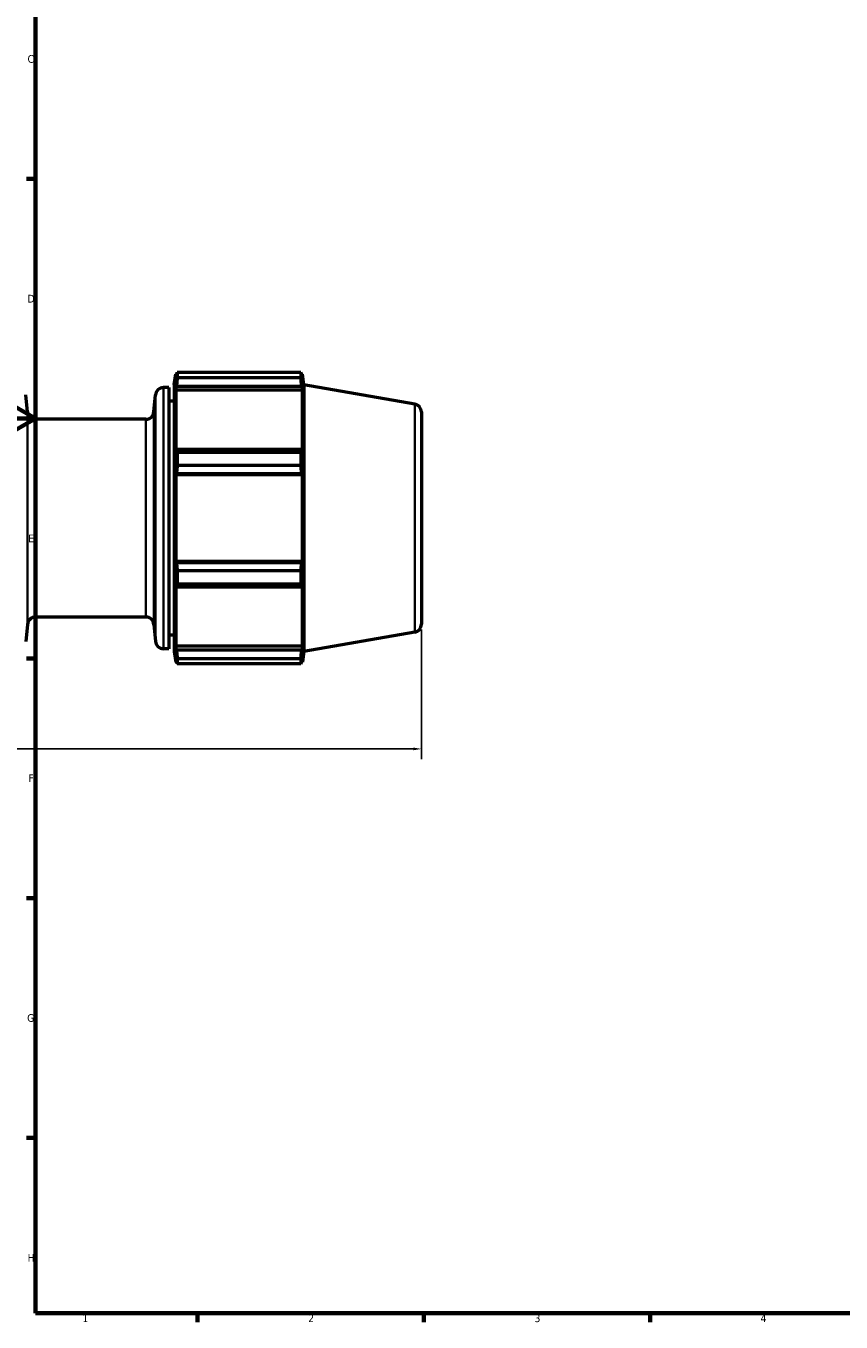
# Model space of a CAD drawing. Header units: millimetres. Extents: x -201 to 907, y -252 to 823.
# Tile 2 of 8: x 17 to 269, y 17 to 419. Entities that reach past the tile are written whole.
import ezdxf

# ---------------------------------------------------------------- set-up
doc = ezdxf.new("R2010")
doc.units = ezdxf.units.MM
for name, color, linetype, lineweight in [('Border (ANSI)', 7, 'Continuous', 70), ('Dimension (ANSI)', 7, 'Continuous', 25), ('Visible (ANSI)', 7, 'Continuous', 50), ('Visible Narrow (ANSI)', 7, 'Continuous', 35)]:
    doc.layers.add(name, color=color, linetype=linetype, lineweight=lineweight)
doc.styles.add('Note Text (ANSI)', font='tahoma.ttf')
doc.dimstyles.new('Default - mm (ANSI)', dxfattribs={"dimtxt": 2.4, "dimasz": 2.5, "dimexe": 3.175, "dimexo": 1.6002, "dimgap": 0.8, "dimtad": 0, "dimtoh": 1, "dimdec": 0, "dimrnd": 1e-08, "dimzin": 4, "dimdsep": 46, "dimtxsty": 'Note Text (ANSI)', "dimcen": 0.09, "dimdle": 10, "dimclrd": 256, "dimclre": 256, "dimclrt": 5, "dimadec": 1, "dimazin": 1, "dimtfac": 1.27, "dimtofl": 0, "dimtmove": 0, "dimatfit": 3, "dimfxl": 1, "dimtolj": 1, "dimtzin": 4, "dimlwd": -1, "dimlwe": -1, "dimarcsym": 0})

# ---------------------------------------------------------------- blocks, each defined once
blk = doc.blocks.new('Borders Default Border')
at = {"layer": 'Border (ANSI)'}
for p, q in [((20, 371.25), (17.2, 371.25)), ((20, 222.75), (17.2, 222.75)), ((20, 148.5), (17.2, 148.5)), ((20, 74.25), (17.2, 74.25)), ((70.08, 20), (70.08, 17.2)), ((140.17, 20), (140.17, 17.2)), ((210.25, 20), (210.25, 17.2))]:
    blk.add_line(p, q, dxfattribs=at)
at = {"layer": 'Border (ANSI)', "flags": 128}
for points in [[(20, 20), (20, 574), (821, 574), (821, 20), (20, 20)], [(0, 297), (20, 297), (10, 302.77), (10, 291.23), (20, 297)]]:
    blk.add_lwpolyline(points, dxfattribs=at)
at = {"layer": 'Border (ANSI)', "color": 5, "true_color": 0x0000ff, "char_height": 2.4, "attachment_point": 7, "style": 'Note Text (ANSI)'}
for s, insert in [('C', (17.51, 407.13)), ('D', (17.52, 332.93)), ('E', (17.71, 258.68)), ('F', (17.78, 184.43)), ('G', (17.4, 110.13)), ('H', (17.53, 35.93)), ('1', (34.5, 17.2)), ('2', (104.4, 17.2)), ('3', (174.46, 17.15)), ('4', (244.45, 17.2))]:
    blk.add_mtext(s, dxfattribs=dict(at, insert=insert))
blk = doc.blocks.new('*D9')
at = {"layer": 'Defpoints', "color": 0, "transparency": 16777216}
for p in [(-200.54, 241.16), (139.46, 233.29), (-200.54, 194.7)]:
    blk.add_point(p, dxfattribs=at)
at = {"layer": 'Dimension (ANSI)', "transparency": 16777216}
for p, q in [((-200.54, 239.56), (-200.54, 191.52)), ((139.46, 231.69), (139.46, 191.52)), ((-198.04, 194.7), (-55.9, 194.7)), ((136.96, 194.7), (-49.18, 194.7))]:
    blk.add_line(p, q, dxfattribs=at)
for points in [[(-198.04, 195.11), (-198.04, 194.28), (-200.54, 194.7)], [(136.96, 195.11), (136.96, 194.28), (139.46, 194.7)]]:
    blk.add_solid(points, dxfattribs=at)
at = {"layer": 'Dimension (ANSI)', "color": 5, "transparency": 16777216, "insert": (-55.1, 195.95), "char_height": 2.4, "attachment_point": 1, "style": 'Note Text (ANSI)'}
blk.add_mtext('\\A1;340', dxfattribs=at)

msp = doc.modelspace()

# ---------------------------------------------------------------- linework, layer by layer
at = {"layer": 'Visible (ANSI)'}
for p, q in [((62.91, 307.41), (63.39, 310.8)), ((63.39, 310.8), (63.39, 308.74)), ((63.74, 310.8), (63.39, 310.8)), ((63.59, 310.11), (63.39, 308.74)), ((63.86, 311.33), (63.86, 309.59)), ((63.86, 311.33), (102.11, 311.33)), ((102.11, 309.59), (63.86, 309.59)), ((102.11, 311.33), (102.11, 309.59)), ((102.58, 310.8), (102.23, 310.8)), ((102.58, 308.74), (102.38, 310.11)), ((103.06, 307.41), (102.58, 310.8)), ((102.58, 308.74), (102.58, 310.8)), ((61.21, 306.6), (59.58, 306.6)), ((61.21, 306.6), (61.21, 225.73)), ((62.91, 307.41), (62.91, 224.91)), ((63.39, 305.76), (63.59, 307.04)), ((102.58, 305.76), (63.39, 305.76)), ((63.39, 305.76), (63.39, 286.78)), ((63.59, 307.04), (102.38, 307.04)), ((102.38, 307.04), (102.58, 305.76)), ((102.58, 286.78), (102.58, 305.76)), ((103.06, 307.41), (103.06, 224.91)), ((137.38, 301.5), (103.06, 307.41)), ((17.47, 299.07), (17.01, 304.32)), ((56.63, 299.07), (57.09, 304.32)), ((62.91, 302.41), (61.21, 302.41)), ((139.46, 299.04), (139.46, 233.29)), ((54.14, 296.79), (19.96, 296.79)), ((63.59, 287.44), (63.39, 286.78)), ((102.38, 287.44), (63.59, 287.44)), ((63.86, 286.61), (63.86, 282.42)), ((63.86, 286.61), (102.11, 286.61)), ((102.11, 286.61), (102.11, 282.42)), ((102.58, 286.78), (102.38, 287.44)), ((102.11, 282.42), (63.86, 282.42)), ((63.39, 279.59), (63.59, 280.02)), ((63.39, 279.59), (63.39, 252.74)), ((102.58, 279.59), (63.39, 279.59)), ((63.59, 280.02), (102.38, 280.02)), ((102.38, 280.02), (102.58, 279.59)), ((102.58, 252.74), (102.58, 279.59)), ((63.59, 252.31), (63.39, 252.74)), ((102.58, 252.74), (63.39, 252.74)), ((102.38, 252.31), (63.59, 252.31)), ((63.86, 249.91), (63.86, 245.72)), ((63.86, 249.91), (102.11, 249.91)), ((102.11, 249.91), (102.11, 245.72)), ((102.58, 252.74), (102.38, 252.31)), ((63.39, 245.55), (63.39, 226.57)), ((63.39, 245.55), (63.59, 244.89)), ((63.59, 244.89), (102.38, 244.89)), ((102.11, 245.72), (63.86, 245.72)), ((102.38, 244.89), (102.58, 245.55)), ((102.58, 226.57), (102.58, 245.55)), ((17.47, 233.26), (17.01, 228.01)), ((54.14, 235.54), (19.96, 235.54)), ((56.63, 233.26), (57.09, 228.01)), ((62.91, 229.91), (61.21, 229.91)), ((137.38, 230.83), (103.06, 224.91)), ((61.21, 225.73), (59.58, 225.73)), ((62.91, 224.91), (63.39, 221.52)), ((63.59, 225.29), (63.39, 226.57)), ((102.58, 226.57), (63.39, 226.57)), ((102.38, 225.29), (63.59, 225.29)), ((102.58, 226.57), (102.38, 225.29)), ((103.06, 224.91), (102.58, 221.52)), ((63.39, 223.59), (63.39, 221.52)), ((63.39, 223.59), (63.59, 222.22)), ((63.74, 221.52), (63.39, 221.52)), ((63.86, 222.74), (63.86, 221)), ((63.86, 222.74), (102.11, 222.74)), ((102.11, 221), (63.86, 221)), ((102.11, 222.74), (102.11, 221)), ((102.58, 221.52), (102.23, 221.52)), ((102.38, 222.22), (102.58, 223.59)), ((102.58, 221.52), (102.58, 223.59))]:
    msp.add_line(p, q, dxfattribs=at)
for centre, start, end in [((59.58, 304.1), 90, 175), ((136.96, 299.04), 0, 80.2298), ((19.96, 299.29), 185, 270), ((54.14, 299.29), 270, 355), ((19.96, 233.04), 90, 175), ((54.14, 233.04), 5, 90), ((136.96, 233.29), 279.7702, 0), ((59.58, 228.23), 185, 270)]:
    msp.add_arc(centre, 2.5, start, end, dxfattribs=at)
for points, weights in [([(63.59, 310.11), (63.72, 310.71), (63.86, 311.33)], [1.00242336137, 1.00161985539, 1]), ([(63.86, 309.59), (63.72, 308.29), (63.59, 307.04)], [1, 1.00161985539, 1.00242336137]), ([(102.11, 311.33), (102.25, 310.71), (102.38, 310.11)], [1, 1.00161985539, 1.00242336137]), ([(102.38, 307.04), (102.25, 308.29), (102.11, 309.59)], [1.00242336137, 1.00161985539, 1]), ([(63.59, 287.44), (63.72, 287.03), (63.86, 286.61)], [1.00242336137, 1.00161985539, 1]), ([(102.11, 286.61), (102.25, 287.03), (102.38, 287.44)], [1, 1.00161985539, 1.00242336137]), ([(63.86, 282.42), (63.72, 281.2), (63.59, 280.02)], [1, 1.00161985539, 1.00242336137]), ([(102.38, 280.02), (102.25, 281.2), (102.11, 282.42)], [1.00242336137, 1.00161985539, 1]), ([(63.59, 252.31), (63.72, 251.13), (63.86, 249.91)], [1.00242336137, 1.00161985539, 1]), ([(102.11, 249.91), (102.25, 251.13), (102.38, 252.31)], [1, 1.00161985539, 1.00242336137]), ([(63.86, 245.72), (63.72, 245.3), (63.59, 244.89)], [1, 1.00161985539, 1.00242336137]), ([(102.38, 244.89), (102.25, 245.3), (102.11, 245.72)], [1.00242336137, 1.00161985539, 1]), ([(63.59, 225.29), (63.72, 224.04), (63.86, 222.74)], [1.00242336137, 1.00161985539, 1]), ([(102.11, 222.74), (102.25, 224.04), (102.38, 225.29)], [1, 1.00161985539, 1.00242336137]), ([(63.86, 221), (63.72, 221.62), (63.59, 222.22)], [1, 1.00161985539, 1.00242336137]), ([(102.38, 222.22), (102.25, 221.62), (102.11, 221)], [1.00242336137, 1.00161985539, 1])]:
    msp.add_rational_spline(points, weights, degree=2, dxfattribs=at)
at = {"layer": 'Visible Narrow (ANSI)'}
for p, q in [((59.58, 306.1), (59.58, 226.23)), ((57.09, 228.48), (57.09, 303.85)), ((137.38, 231.26), (137.38, 301.07)), ((17.47, 233.66), (17.47, 298.67)), ((56.63, 298.67), (56.63, 233.66)), ((19.96, 296.41), (19.96, 235.92)), ((54.14, 235.92), (54.14, 296.41))]:
    msp.add_line(p, q, dxfattribs=at)

# ---------------------------------------------------------------- block references
msp.add_blockref('Borders Default Border', (0, 0))

# ---------------------------------------------------------------- dimensions: what is measured, and where the dimension line sits
at = {"layer": 'Dimension (ANSI)'}
dim = msp.add_linear_dim(base=(-200.54, 194.7), p1=(139.46, 233.29), p2=(-200.54, 241.16), dimstyle='Default - mm (ANSI)', override={"dimgap": 0.8, "dimtoh": 0, "dimdec": 0, "dimtol": 0, "dimlim": 0, "dimtp": 0, "dimtm": 0, "dimtdec": 2, "dimatfit": 1}, dxfattribs=at)
dim.commit()
dim.dimension.update_dxf_attribs({"geometry": '*D9', "text_midpoint": (-52.54, 194.7), "dimtype": 160})

doc.saveas('drawing.dxf')
